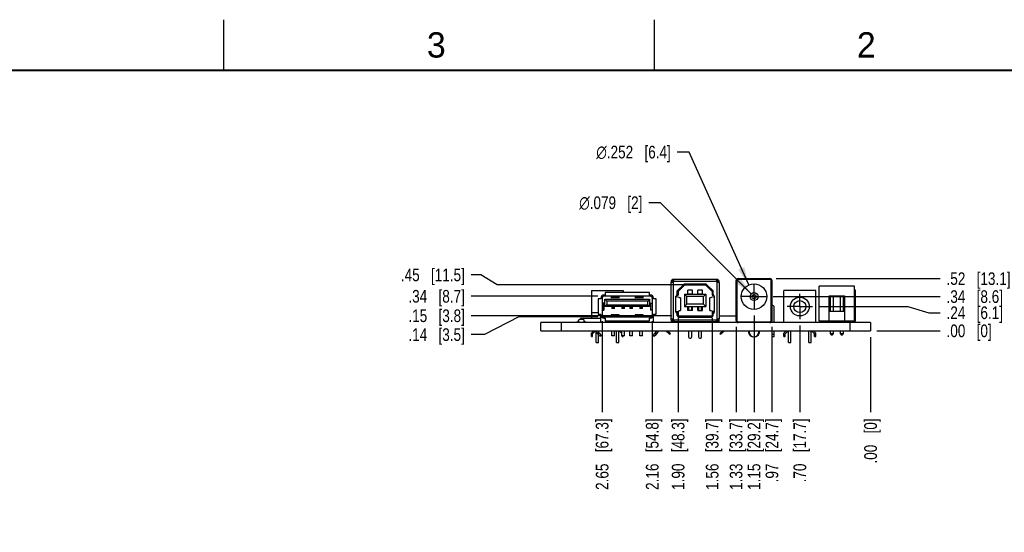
# Model space of a CAD drawing. Header units: inches. Extents: x 0 to 34, y 0 to 22.
# Tile 31 of 32: x 19.2 to 29, y 16.9 to 22. Entities that reach past the tile are written whole.
import ezdxf

# ---------------------------------------------------------------- set-up
doc = ezdxf.new("R2010")
doc.units = ezdxf.units.IN
doc.header["$LTSCALE"] = 1.87
doc.header["$MEASUREMENT"] = 0
doc.linetypes.add('CENTER', pattern=[0.6, 0.375, -0.075, 0.075, -0.075])
doc.layers.get('0').update_dxf_attribs({"linetype": 'CONTINUOUS'})
doc.layers.add('DEFAULT_1', color=7, linetype='CENTER')
doc.layers.add('DIMENSIONS', color=7, linetype='CONTINUOUS')
doc.styles.get("Standard").update_dxf_attribs({"font": 'txt', "width": 0.8})
doc.styles.add('TEXTSTYLE_1', font='gdt', dxfattribs={"width": 0.8})
doc.styles.add('TEXTSTYLE_2', font='txt')
doc.dimstyles.new('DIMSTYLE_2', dxfattribs={"dimtxt": 0.125, "dimasz": 0.18, "dimexe": 0.18, "dimexo": 0.0625, "dimgap": 0.09, "dimtad": 0, "dimtih": 1, "dimtoh": 1, "dimdec": 3, "dimzin": 4, "dimdsep": 46, "dimtxsty": 'STANDARD', "dimblk": '_FILLED', "dimblk1": '_FILLED', "dimblk2": '_FILLED', "dimcen": 0.09, "dimadec": 0, "dimazin": 0, "dimtp": 0.01, "dimtm": 0.01, "dimtfac": 1, "dimtdec": 3, "dimtofl": 0, "dimtmove": 0, "dimatfit": 3, "dimldrblk": '_FILLED', "dimfxl": 1, "dimtolj": 1, "dimtzin": 4, "dimarcsym": 0})
doc.dimstyles.new('DIMSTYLE_3', dxfattribs={"dimtxt": 0.125, "dimasz": 0.18, "dimexe": 0.18, "dimexo": 0.0625, "dimgap": 0.09, "dimtad": 0, "dimtih": 1, "dimtoh": 1, "dimzin": 4, "dimdsep": 46, "dimtxsty": 'STANDARD', "dimblk": '_FILLED', "dimblk1": '_FILLED', "dimblk2": '_FILLED', "dimcen": 0.09, "dimadec": 0, "dimazin": 0, "dimtp": 0.02, "dimtm": 0.02, "dimtfac": 1, "dimtofl": 0, "dimtmove": 0, "dimatfit": 3, "dimldrblk": '_FILLED', "dimfxl": 1, "dimtolj": 1, "dimtzin": 4, "dimarcsym": 0})

# ---------------------------------------------------------------- blocks, each defined once
blk = doc.blocks.new('*D44')
at = {"layer": 'DIMENSIONS', "color": 2, "linetype": 'CONTINUOUS'}
for p, q in [((27.1268, 19.1667), (28.0054, 19.1667)), ((28.0054, 19.1667), (28.2115, 19.1056)), ((28.2115, 19.1056), (28.3253, 19.1056))]:
    blk.add_line(p, q, dxfattribs=at)
at = {"layer": 'DIMENSIONS', "color": 2, "linetype": 'CONTINUOUS', "insert": (28.3878, 19.1681), "char_height": 0.125, "width": 0.925, "attachment_point": 1, "line_spacing_factor": 0.9}
blk.add_mtext('.24{\\Ftxt.shx;\\W1.000000;\\H0.125000; }[6.1]', dxfattribs=at)
blk = doc.blocks.new('_FILLED')
at = {"color": 0, "linetype": 'BYBLOCK'}
blk.add_solid([(0, 0), (-1, 0.174), (-1, -0.174)], dxfattribs=at)
blk = doc.blocks.new('*D45')
at = {"layer": 'DIMENSIONS', "color": 2, "linetype": 'CONTINUOUS'}
blk.add_line((27.7003, 18.9272), (28.3253, 18.9272), dxfattribs=at)
at = {"layer": 'DIMENSIONS', "color": 2, "linetype": 'CONTINUOUS', "insert": (28.3878, 18.9897), "char_height": 0.125, "width": 0.725, "attachment_point": 1, "line_spacing_factor": 0.9}
blk.add_mtext('.00{\\Ftxt.shx;\\W1.000000;\\H0.125000; }[0]', dxfattribs=at)
blk = doc.blocks.new('*D46')
at = {"layer": 'DIMENSIONS', "color": 2, "linetype": 'CONTINUOUS'}
blk.add_line((26.6745, 19.2651), (28.3253, 19.2651), dxfattribs=at)
at = {"layer": 'DIMENSIONS', "color": 2, "linetype": 'CONTINUOUS', "insert": (28.3878, 19.3276), "char_height": 0.125, "width": 0.925, "attachment_point": 1, "line_spacing_factor": 0.9}
blk.add_mtext('.34{\\Ftxt.shx;\\W1.000000;\\H0.125000; }[8.6]', dxfattribs=at)
blk = doc.blocks.new('*D47')
at = {"layer": 'DIMENSIONS', "color": 2, "linetype": 'CONTINUOUS'}
for p, q in [((23.7883, 19.4794), (23.6943, 19.4794)), ((23.9496, 19.3804), (23.7883, 19.4794)), ((25.7877, 19.3804), (23.9496, 19.3804))]:
    blk.add_line(p, q, dxfattribs=at)
at = {"layer": 'DIMENSIONS', "color": 2, "linetype": 'CONTINUOUS', "insert": (23.6318, 19.5419), "char_height": 0.125, "width": 1.025, "attachment_point": 3, "line_spacing_factor": 0.9}
blk.add_mtext('.45{\\Ftxt.shx;\\W1.000000;\\H0.125000; }[11.5]', dxfattribs=at)
blk = doc.blocks.new('*D48')
at = {"layer": 'DIMENSIONS', "color": 2, "linetype": 'CONTINUOUS'}
blk.add_line((26.7069, 19.4423), (28.3253, 19.4423), dxfattribs=at)
at = {"layer": 'DIMENSIONS', "color": 2, "linetype": 'CONTINUOUS', "insert": (28.3878, 19.5048), "char_height": 0.125, "width": 1.025, "attachment_point": 1, "line_spacing_factor": 0.9}
blk.add_mtext('.52{\\Ftxt.shx;\\W1.000000;\\H0.125000; }[13.1]', dxfattribs=at)
blk = doc.blocks.new('*D49')
at = {"layer": 'DIMENSIONS', "color": 2, "linetype": 'CONTINUOUS'}
blk.add_line((26.9392, 18.9791), (26.9392, 18.1247), dxfattribs=at)
at = {"layer": 'DIMENSIONS', "color": 2, "linetype": 'CONTINUOUS', "insert": (26.8767, 18.0622), "char_height": 0.125, "width": 1.025, "attachment_point": 3, "rotation": 90, "line_spacing_factor": 0.9}
blk.add_mtext('.70{\\Ftxt.shx;\\W1.000000;\\H0.125000; }[17.7]', dxfattribs=at)
blk = doc.blocks.new('*D50')
at = {"layer": 'DIMENSIONS', "color": 2, "linetype": 'CONTINUOUS'}
blk.add_line((27.6378, 18.8647), (27.6378, 18.1247), dxfattribs=at)
at = {"layer": 'DIMENSIONS', "color": 2, "linetype": 'CONTINUOUS', "insert": (27.5753, 18.0622), "char_height": 0.125, "width": 0.725, "attachment_point": 3, "rotation": 90, "line_spacing_factor": 0.9}
blk.add_mtext('.00{\\Ftxt.shx;\\W1.000000;\\H0.125000; }[0]', dxfattribs=at)
blk = doc.blocks.new('*D51')
at = {"layer": 'DIMENSIONS', "color": 2, "linetype": 'CONTINUOUS'}
blk.add_line((26.4869, 19.0775), (26.4869, 18.1247), dxfattribs=at)
at = {"layer": 'DIMENSIONS', "color": 2, "linetype": 'CONTINUOUS', "insert": (26.4244, 18.0622), "char_height": 0.125, "width": 1.125, "attachment_point": 3, "rotation": 90, "line_spacing_factor": 0.9}
blk.add_mtext('1.15{\\Ftxt.shx;\\W1.000000;\\H0.125000; }[29.2]', dxfattribs=at)
blk = doc.blocks.new('*D52')
at = {"layer": 'DIMENSIONS', "color": 2, "linetype": 'CONTINUOUS'}
blk.add_line((26.0737, 19.053), (26.0737, 18.1247), dxfattribs=at)
at = {"layer": 'DIMENSIONS', "color": 2, "linetype": 'CONTINUOUS', "insert": (26.0112, 18.0622), "char_height": 0.125, "width": 1.125, "attachment_point": 3, "rotation": 90, "line_spacing_factor": 0.9}
blk.add_mtext('1.56{\\Ftxt.shx;\\W1.000000;\\H0.125000; }[39.7]', dxfattribs=at)
blk = doc.blocks.new('*D53')
at = {"layer": 'DIMENSIONS', "color": 2, "linetype": 'CONTINUOUS'}
blk.add_line((25.7375, 19.053), (25.7375, 18.1247), dxfattribs=at)
at = {"layer": 'DIMENSIONS', "color": 2, "linetype": 'CONTINUOUS', "insert": (25.675, 18.0622), "char_height": 0.125, "width": 1.125, "attachment_point": 3, "rotation": 90, "line_spacing_factor": 0.9}
blk.add_mtext('1.90{\\Ftxt.shx;\\W1.000000;\\H0.125000; }[48.3]', dxfattribs=at)
blk = doc.blocks.new('*D54')
at = {"layer": 'DIMENSIONS', "color": 2, "linetype": 'CONTINUOUS'}
blk.add_line((25.4819, 19.0215), (25.4819, 18.1247), dxfattribs=at)
at = {"layer": 'DIMENSIONS', "color": 2, "linetype": 'CONTINUOUS', "insert": (25.4194, 18.0622), "char_height": 0.125, "width": 1.125, "attachment_point": 3, "rotation": 90, "line_spacing_factor": 0.9}
blk.add_mtext('2.16{\\Ftxt.shx;\\W1.000000;\\H0.125000; }[54.8]', dxfattribs=at)
blk = doc.blocks.new('*D55')
at = {"layer": 'DIMENSIONS', "color": 2, "linetype": 'CONTINUOUS'}
blk.add_line((24.9874, 19.0215), (24.9874, 18.1247), dxfattribs=at)
at = {"layer": 'DIMENSIONS', "color": 2, "linetype": 'CONTINUOUS', "insert": (24.9249, 18.0622), "char_height": 0.125, "width": 1.125, "attachment_point": 3, "rotation": 90, "line_spacing_factor": 0.9}
blk.add_mtext('2.65{\\Ftxt.shx;\\W1.000000;\\H0.125000; }[67.3]', dxfattribs=at)
blk = doc.blocks.new('*D56')
at = {"layer": 'DIMENSIONS', "color": 2, "linetype": 'CONTINUOUS'}
for p, q in [((24.165, 19.0651), (23.8245, 18.8895)), ((24.9438, 19.0651), (24.165, 19.0651)), ((23.8245, 18.8895), (23.6943, 18.8895))]:
    blk.add_line(p, q, dxfattribs=at)
at = {"layer": 'DIMENSIONS', "color": 2, "linetype": 'CONTINUOUS', "insert": (23.6318, 18.952), "char_height": 0.125, "width": 0.925, "attachment_point": 3, "line_spacing_factor": 0.9}
blk.add_mtext('.14{\\Ftxt.shx;\\W1.000000;\\H0.125000; }[3.5]', dxfattribs=at)
blk = doc.blocks.new('*D57')
at = {"layer": 'DIMENSIONS', "color": 2, "linetype": 'CONTINUOUS'}
blk.add_line((24.9438, 19.2682), (23.6943, 19.2682), dxfattribs=at)
at = {"layer": 'DIMENSIONS', "color": 2, "linetype": 'CONTINUOUS', "insert": (23.6318, 19.3307), "char_height": 0.125, "width": 0.925, "attachment_point": 3, "line_spacing_factor": 0.9}
blk.add_mtext('.34{\\Ftxt.shx;\\W1.000000;\\H0.125000; }[8.7]', dxfattribs=at)
blk = doc.blocks.new('*D58')
at = {"layer": 'DIMENSIONS', "color": 2, "linetype": 'CONTINUOUS'}
blk.add_line((25.675, 19.0761), (23.6943, 19.0761), dxfattribs=at)
at = {"layer": 'DIMENSIONS', "color": 2, "linetype": 'CONTINUOUS', "insert": (23.6318, 19.1386), "char_height": 0.125, "width": 0.925, "attachment_point": 3, "line_spacing_factor": 0.9}
blk.add_mtext('.15{\\Ftxt.shx;\\W1.000000;\\H0.125000; }[3.8]', dxfattribs=at)
blk = doc.blocks.new('*D59')
at = {"layer": 'DIMENSIONS', "color": 2, "linetype": 'CONTINUOUS'}
blk.add_line((26.6641, 18.9664), (26.6641, 18.1247), dxfattribs=at)
at = {"layer": 'DIMENSIONS', "color": 2, "linetype": 'CONTINUOUS', "insert": (26.6016, 18.0622), "char_height": 0.125, "width": 1.025, "attachment_point": 3, "rotation": 90, "line_spacing_factor": 0.9}
blk.add_mtext('.97{\\Ftxt.shx;\\W1.000000;\\H0.125000; }[24.7]', dxfattribs=at)
blk = doc.blocks.new('*D60')
at = {"layer": 'DIMENSIONS', "color": 2, "linetype": 'CONTINUOUS'}
blk.add_line((26.3098, 18.9664), (26.3098, 18.1247), dxfattribs=at)
at = {"layer": 'DIMENSIONS', "color": 2, "linetype": 'CONTINUOUS', "insert": (26.2473, 18.0622), "char_height": 0.125, "width": 1.125, "attachment_point": 3, "rotation": 90, "line_spacing_factor": 0.9}
blk.add_mtext('1.33{\\Ftxt.shx;\\W1.000000;\\H0.125000; }[33.7]', dxfattribs=at)
blk = doc.blocks.new('*D61')
at = {"layer": 'DIMENSIONS', "color": 2, "linetype": 'CONTINUOUS'}
for p, q in [((25.8452, 20.6923), (25.7277, 20.6923)), ((26.4353, 19.38), (25.8452, 20.6923))]:
    blk.add_line(p, q, dxfattribs=at)
at = {"layer": 'DIMENSIONS', "color": 2, "linetype": 'CONTINUOUS', "xscale": 0.18, "yscale": 0.18, "zscale": 0.18, "rotation": 294.210336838}
blk.add_blockref('_FILLED', (26.4353, 19.38), dxfattribs=at)
at = {"layer": 'DIMENSIONS', "color": 2, "linetype": 'CONTINUOUS', "insert": (25.6652, 20.7548), "char_height": 0.125, "width": 1.191667, "attachment_point": 3, "line_spacing_factor": 0.9, "style": 'TEXTSTYLE_1'}
blk.add_mtext('{\\Fgdt;n}\\Ftxt;.252{\\Ftxt.shx;\\W1.000000;\\H0.125000; }[6.4]', dxfattribs=at)
blk = doc.blocks.new('*D62')
at = {"layer": 'DIMENSIONS', "color": 2, "linetype": 'CONTINUOUS'}
for p, q in [((25.5648, 20.1923), (25.4473, 20.1923)), ((26.4592, 19.293), (25.5648, 20.1923))]:
    blk.add_line(p, q, dxfattribs=at)
at = {"layer": 'DIMENSIONS', "color": 2, "linetype": 'CONTINUOUS', "xscale": 0.18, "yscale": 0.18, "zscale": 0.18, "rotation": 314.8444269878}
blk.add_blockref('_FILLED', (26.4592, 19.293), dxfattribs=at)
at = {"layer": 'DIMENSIONS', "color": 2, "linetype": 'CONTINUOUS', "insert": (25.3848, 20.2548), "char_height": 0.125, "width": 0.991667, "attachment_point": 3, "line_spacing_factor": 0.9, "style": 'TEXTSTYLE_1'}
blk.add_mtext('{\\Fgdt;n}\\Ftxt;.079{\\Ftxt.shx;\\W1.000000;\\H0.125000; }[2]', dxfattribs=at)

msp = doc.modelspace()

# ---------------------------------------------------------------- linework, layer by layer
at = {"color": 2, "linetype": 'CONTINUOUS'}
for p, q in [((21.25, 22), (21.25, 21.5)), ((25.5, 22), (25.5, 21.5))]:
    msp.add_line(p, q, dxfattribs=at)
at = {"color": 7, "linetype": 'CONTINUOUS'}
for p, q in [((25.6686, 19.4151), (25.6686, 19.4072)), ((25.6686, 19.4072), (25.6765, 19.4072)), ((25.6804, 19.4076), (25.6804, 19.4151)), ((25.6962, 19.4348), (25.6883, 19.4348)), ((25.6883, 19.423), (25.6958, 19.423)), ((25.6962, 19.4269), (25.6962, 19.4348)), ((25.7296, 19.3196), (25.7978, 19.3861)), ((26.0135, 19.3861), (26.0816, 19.3196)), ((25.0771, 19.2599), (25.0771, 19.2506)), ((25.1559, 19.2599), (25.0771, 19.2599)), ((25.0771, 19.2564), (25.1559, 19.2564)), ((25.1559, 19.2506), (25.1559, 19.2599)), ((25.3134, 19.2599), (25.3134, 19.2506)), ((25.3921, 19.2599), (25.3134, 19.2599)), ((25.3134, 19.2564), (25.3921, 19.2564)), ((25.3921, 19.2506), (25.3921, 19.2599)), ((25.7285, 19.2804), (25.7264, 19.2804)), ((25.7285, 19.2808), (25.7375, 19.2808)), ((25.7296, 19.2887), (25.7296, 19.3196)), ((25.7375, 19.2808), (25.7296, 19.2887)), ((25.8367, 19.2887), (25.8367, 19.2933)), ((25.8761, 19.2933), (25.8761, 19.2887)), ((25.9351, 19.2887), (25.9351, 19.2933)), ((25.9745, 19.2933), (25.9745, 19.2887)), ((26.0816, 19.2887), (26.0737, 19.2808)), ((26.0737, 19.2808), (26.0828, 19.2808)), ((26.0816, 19.3196), (26.0816, 19.2887)), ((26.0848, 19.2804), (26.0828, 19.2804)), ((25.4541, 19.2383), (25.4541, 19.1675)), ((25.4653, 19.2011), (25.4818, 19.2011)), ((25.8367, 19.1625), (25.8367, 19.1667)), ((25.8761, 19.1667), (25.8761, 19.1625)), ((25.9351, 19.1625), (25.9351, 19.1667)), ((25.9745, 19.1667), (25.9745, 19.1625)), ((26.6641, 19.1785), (26.6661, 19.1785)), ((26.6661, 19.1588), (26.6641, 19.1588)), ((25.4818, 19.1322), (25.4651, 19.1322)), ((25.7375, 19.1155), (25.7189, 19.1155)), ((25.7264, 19.0993), (25.7285, 19.0993)), ((25.7296, 19.1076), (25.7375, 19.1155)), ((25.7296, 19.0738), (25.7296, 19.1076)), ((26.0787, 19.0682), (25.7325, 19.0682)), ((25.8202, 19.0682), (25.8202, 19.06)), ((25.8871, 19.06), (25.8871, 19.0682)), ((25.9438, 19.06), (25.9438, 19.0682)), ((26.0726, 19.1216), (26.0649, 19.1235)), ((26.0812, 19.1194), (26.0726, 19.1216)), ((26.0923, 19.1155), (26.0737, 19.1155)), ((26.0737, 19.1155), (26.0816, 19.1076)), ((26.0908, 19.117), (26.0812, 19.1194)), ((26.0816, 19.1076), (26.0816, 19.0738)), ((26.0828, 19.0993), (26.0848, 19.0993)), ((26.0926, 19.1152), (26.0908, 19.117)), ((24.7425, 19.0092), (24.7425, 19.019)), ((24.8074, 19.019), (24.8212, 19.019)), ((24.8212, 19.019), (24.8212, 19.0092)), ((25.6765, 19.0442), (25.6686, 19.0442)), ((25.6686, 19.0364), (25.6686, 19.0102)), ((25.6686, 19.0167), (25.6804, 19.0167)), ((25.6922, 19.0364), (25.6804, 19.0364)), ((25.6804, 19.0184), (25.6804, 19.0092)), ((25.6824, 19.0432), (25.6824, 19.0315)), ((25.6883, 19.0285), (25.6958, 19.0285)), ((26.1151, 19.0167), (25.6883, 19.0167)), ((25.8859, 19.0167), (25.8859, 19.0092)), ((25.8871, 19.0092), (25.8871, 19.0167)), ((26.1288, 19.021), (26.1151, 19.021)), ((26.1308, 19.0364), (26.119, 19.0364)), ((26.1288, 19.0432), (26.1288, 19.021)), ((26.1308, 19.0438), (26.1308, 19.0092)), ((26.1308, 19.0167), (26.1426, 19.0167)), ((26.1426, 19.0442), (26.1348, 19.0442)), ((26.1367, 19.0364), (26.1367, 19.0442)), ((26.1426, 19.0364), (26.1367, 19.0364)), ((26.1426, 19.0102), (26.1426, 19.0442)), ((27.4899, 19.021), (27.1316, 19.021)), ((24.9164, 18.9272), (24.9164, 18.9213)), ((24.9785, 18.8797), (24.9781, 18.8793)), ((25.1615, 18.9213), (25.1615, 18.9272)), ((25.4907, 18.8797), (25.4912, 18.8793)), ((26.4377, 18.9167), (26.4377, 18.9272)), ((26.5361, 18.9272), (26.5361, 18.9167)), ((26.8167, 18.9272), (26.8167, 18.9213)), ((27.0617, 18.9213), (27.0617, 18.9272))]:
    msp.add_line(p, q, dxfattribs=at)
at = {"color": 6, "linetype": 'CONTINUOUS'}
for p, q in [((25.6686, 19.4151), (25.6804, 19.4151)), ((25.6686, 19.0364), (25.6686, 19.4072)), ((25.6883, 19.4112), (25.6883, 19.0403)), ((26.119, 19.4151), (25.6922, 19.4151)), ((26.1229, 19.4348), (25.6962, 19.4348)), ((25.7896, 19.3818), (25.7285, 19.3206)), ((25.8033, 19.3804), (25.7375, 19.3163)), ((25.8008, 19.3864), (25.8033, 19.3804)), ((25.8033, 19.3804), (26.008, 19.3804)), ((26.0077, 19.3875), (25.8035, 19.3875)), ((26.008, 19.3804), (26.0104, 19.3864)), ((26.0737, 19.3163), (26.008, 19.3804)), ((26.0828, 19.3206), (26.0216, 19.3818)), ((26.1151, 19.4269), (26.1151, 19.4348)), ((26.1229, 19.423), (26.1155, 19.423)), ((26.1229, 19.0403), (26.1229, 19.4112)), ((26.1308, 19.4076), (26.1308, 19.4151)), ((26.1423, 19.4072), (26.1348, 19.4072)), ((26.1426, 19.4034), (26.1423, 19.4072)), ((26.1426, 19.4072), (26.1426, 19.4151)), ((26.1426, 19.4034), (26.1426, 19.0442)), ((26.3098, 19.0289), (26.3098, 19.4226)), ((26.3176, 19.4226), (26.3098, 19.4226)), ((26.3176, 19.4226), (26.3176, 19.0289)), ((26.3295, 19.4423), (26.3295, 19.4344)), ((26.3295, 19.4423), (26.6444, 19.4423)), ((26.6444, 19.4344), (26.3295, 19.4344)), ((26.6444, 19.4344), (26.6444, 19.4423)), ((26.6641, 19.4226), (26.6562, 19.4226)), ((26.6562, 19.0289), (26.6562, 19.4226)), ((26.6641, 19.4226), (26.6641, 19.0289)), ((27.4781, 19.3675), (27.1316, 19.3675)), ((27.1316, 19.021), (27.1316, 19.3675)), ((27.4781, 19.021), (27.4781, 19.3675)), ((24.8814, 19.3241), (24.8814, 19.0482)), ((24.8814, 19.3241), (25.1964, 19.3241)), ((25.0157, 19.2808), (25.0063, 19.2808)), ((25.463, 19.2682), (25.0063, 19.2682)), ((25.0157, 19.3064), (25.0157, 19.2808)), ((25.4535, 19.3064), (25.0157, 19.3064)), ((25.0771, 19.2682), (25.0771, 19.2599)), ((25.1559, 19.2592), (25.0771, 19.2592)), ((25.1559, 19.2599), (25.1559, 19.2682)), ((25.1964, 19.3241), (25.1964, 19.3064)), ((25.3134, 19.2682), (25.3134, 19.2599)), ((25.3921, 19.2592), (25.3134, 19.2592)), ((25.3921, 19.2599), (25.3921, 19.2682)), ((25.4535, 19.2808), (25.4535, 19.3064)), ((25.463, 19.2808), (25.4535, 19.2808)), ((25.7166, 19.1104), (25.7166, 19.2694)), ((25.7464, 19.2563), (25.7205, 19.2628)), ((25.7285, 19.2804), (25.7285, 19.3206)), ((25.7375, 19.3163), (25.7296, 19.3196)), ((25.7296, 19.2804), (25.7296, 19.2887)), ((25.7375, 19.3163), (25.7375, 19.2808)), ((25.7464, 19.2563), (25.7464, 19.2529)), ((25.7599, 19.2529), (25.7464, 19.2529)), ((25.7599, 19.2529), (25.7599, 19.1269)), ((25.7993, 19.2887), (25.7993, 19.1667)), ((25.8229, 19.2651), (25.7993, 19.2887)), ((25.7993, 19.2887), (26.0119, 19.2887)), ((25.8229, 19.1903), (25.8229, 19.2651)), ((25.9883, 19.2651), (25.8229, 19.2651)), ((25.8328, 19.2887), (25.8328, 19.3281)), ((25.88, 19.3281), (25.8328, 19.3281)), ((25.8367, 19.2933), (25.8761, 19.2933)), ((25.8367, 19.2923), (25.8761, 19.2923)), ((25.88, 19.2887), (25.88, 19.3281)), ((25.9312, 19.2887), (25.9312, 19.3281)), ((25.9785, 19.3281), (25.9312, 19.3281)), ((25.9351, 19.2933), (25.9745, 19.2933)), ((25.9351, 19.2923), (25.9745, 19.2923)), ((25.9785, 19.2887), (25.9785, 19.3281)), ((25.9883, 19.2651), (26.0119, 19.2887)), ((25.9883, 19.1903), (25.9883, 19.2651)), ((26.0119, 19.2887), (26.0119, 19.1667)), ((26.0513, 19.1269), (26.0513, 19.2529)), ((26.0649, 19.2529), (26.0513, 19.2529)), ((26.0908, 19.2628), (26.0649, 19.2563)), ((26.0649, 19.2529), (26.0649, 19.2563)), ((26.0816, 19.3196), (26.0737, 19.3163)), ((26.0737, 19.3163), (26.0737, 19.2808)), ((26.0816, 19.2887), (26.0816, 19.2804)), ((26.0828, 19.2804), (26.0828, 19.3206)), ((26.0946, 19.2694), (26.0946, 19.1104)), ((27.0967, 19.3241), (26.7817, 19.3241)), ((26.7817, 19.0092), (26.7817, 19.3241)), ((27.0967, 19.0092), (27.0967, 19.3241)), ((27.23, 19.273), (27.3796, 19.273)), ((27.23, 19.021), (27.23, 19.273)), ((27.2421, 19.1214), (27.2421, 19.273)), ((27.2673, 19.273), (27.2673, 19.1214)), ((27.3421, 19.1214), (27.3421, 19.273)), ((27.3673, 19.273), (27.3673, 19.1214)), ((27.3796, 19.273), (27.3796, 19.021)), ((27.4899, 19.3281), (27.4781, 19.3281)), ((27.4899, 19.021), (27.4899, 19.3281)), ((24.9492, 19.2432), (24.9492, 19.0901)), ((24.9748, 19.2432), (24.9492, 19.2432)), ((24.9748, 19.2493), (24.9748, 19.2432)), ((24.9874, 19.2493), (24.9874, 19.084)), ((25.0041, 19.2011), (24.9874, 19.2011)), ((25.0031, 19.1322), (25.0031, 19.2011)), ((25.0041, 19.2011), (25.0041, 19.1322)), ((25.0151, 19.1675), (25.0151, 19.2383)), ((25.0322, 19.2213), (25.0151, 19.2383)), ((25.0151, 19.2383), (25.4541, 19.2383)), ((25.0322, 19.1845), (25.0151, 19.1675)), ((25.4541, 19.1675), (25.0151, 19.1675)), ((25.0322, 19.2213), (25.0322, 19.1845)), ((25.4371, 19.2213), (25.0322, 19.2213)), ((25.0322, 19.1845), (25.4371, 19.1845)), ((25.0838, 19.1675), (25.0838, 19.147)), ((25.0838, 19.161), (25.1098, 19.161)), ((25.1098, 19.147), (25.1098, 19.1675)), ((25.1823, 19.1675), (25.1823, 19.147)), ((25.1823, 19.161), (25.2082, 19.161)), ((25.2082, 19.147), (25.2082, 19.1675)), ((25.261, 19.1675), (25.261, 19.147)), ((25.261, 19.161), (25.287, 19.161)), ((25.287, 19.147), (25.287, 19.1675)), ((25.3594, 19.1675), (25.3594, 19.147)), ((25.3594, 19.161), (25.3854, 19.161)), ((25.3854, 19.147), (25.3854, 19.1675)), ((25.4541, 19.2383), (25.4371, 19.2213)), ((25.4371, 19.1845), (25.4371, 19.2213)), ((25.4541, 19.1675), (25.4371, 19.1845)), ((25.4651, 19.2011), (25.4651, 19.1322)), ((25.4662, 19.2011), (25.4662, 19.1322)), ((25.4819, 19.2493), (25.4819, 19.084)), ((25.4945, 19.2432), (25.4945, 19.2493)), ((25.5201, 19.2432), (25.4945, 19.2432)), ((25.5201, 19.0901), (25.5201, 19.2432)), ((25.7993, 19.1667), (25.8229, 19.1903)), ((25.7993, 19.1667), (26.0119, 19.1667)), ((25.9883, 19.1903), (25.8229, 19.1903)), ((25.8328, 19.1273), (25.8328, 19.1667)), ((25.8761, 19.1634), (25.8367, 19.1634)), ((25.8761, 19.1625), (25.8367, 19.1625)), ((25.8446, 19.1273), (25.8446, 19.1625)), ((25.8682, 19.1625), (25.8682, 19.1273)), ((25.88, 19.1273), (25.88, 19.1667)), ((25.9312, 19.1273), (25.9312, 19.1667)), ((25.9745, 19.1634), (25.9351, 19.1634)), ((25.9745, 19.1625), (25.9351, 19.1625)), ((25.943, 19.1273), (25.943, 19.1625)), ((25.9666, 19.1625), (25.9666, 19.1273)), ((25.9785, 19.1273), (25.9785, 19.1667)), ((26.0119, 19.1667), (25.9883, 19.1903)), ((26.6661, 19.0092), (26.6661, 19.1588)), ((26.6858, 19.0092), (26.6858, 19.1588)), ((24.8814, 19.1067), (24.9492, 19.1067)), ((24.9492, 19.0901), (24.9748, 19.0901)), ((24.9748, 19.0092), (24.9748, 19.0901)), ((24.9874, 19.1322), (25.0041, 19.1322)), ((25.0063, 19.0651), (25.463, 19.0651)), ((25.0771, 19.0867), (25.0771, 19.0651)), ((25.1559, 19.0867), (25.0771, 19.0867)), ((25.1559, 19.0734), (25.0771, 19.0734)), ((25.1098, 19.147), (25.0838, 19.147)), ((25.1559, 19.0651), (25.1559, 19.0867)), ((25.2082, 19.147), (25.1823, 19.147)), ((25.287, 19.147), (25.261, 19.147)), ((25.3134, 19.0867), (25.3134, 19.0651)), ((25.3921, 19.0867), (25.3134, 19.0867)), ((25.3921, 19.0734), (25.3134, 19.0734)), ((25.3854, 19.147), (25.3594, 19.147)), ((25.3921, 19.0651), (25.3921, 19.0867)), ((25.4945, 19.0092), (25.4945, 19.0901)), ((25.4945, 19.0901), (25.5201, 19.0901)), ((25.7205, 19.117), (25.7464, 19.1235)), ((25.7285, 19.0797), (25.7285, 19.0993)), ((25.7296, 19.1076), (25.7296, 19.1155)), ((25.7375, 19.0761), (25.7314, 19.07)), ((25.7375, 19.1155), (25.7375, 19.0761)), ((25.7375, 19.0761), (26.0737, 19.0761)), ((25.7464, 19.1269), (25.7464, 19.1235)), ((25.7464, 19.1269), (25.7599, 19.1269)), ((26.0631, 19.06), (25.7481, 19.06)), ((25.88, 19.1273), (25.8328, 19.1273)), ((25.8399, 19.06), (25.8399, 19.0682)), ((25.8674, 19.06), (25.8674, 19.0682)), ((25.9312, 19.1273), (25.9785, 19.1273)), ((25.9666, 19.0682), (25.9666, 19.06)), ((26.0513, 19.1269), (26.0649, 19.1269)), ((26.0649, 19.1235), (26.0649, 19.1269)), ((26.0737, 19.1155), (26.0737, 19.0761)), ((26.0737, 19.0761), (26.0799, 19.07)), ((26.0816, 19.1155), (26.0816, 19.1076)), ((26.0828, 19.0797), (26.0828, 19.0993)), ((26.3098, 19.0722), (26.1426, 19.0722)), ((27.23, 19.1214), (27.3796, 19.1214)), ((24.3818, 18.9272), (24.3818, 19.0092)), ((27.6378, 19.0092), (24.3818, 19.0092)), ((24.5818, 19.0092), (24.5818, 18.9272)), ((24.7562, 19.019), (24.7425, 19.019)), ((24.7562, 19.019), (24.7578, 19.0343)), ((24.801, 19.0387), (24.7627, 19.0387)), ((24.7726, 19.0482), (24.7726, 19.0387)), ((24.9748, 19.0482), (24.7726, 19.0482)), ((24.8059, 19.0343), (24.8074, 19.019)), ((25.0063, 19.0525), (25.0157, 19.0525)), ((25.0157, 19.0525), (25.0157, 19.0269)), ((25.0157, 19.0269), (25.4535, 19.0269)), ((25.1874, 19.0092), (25.1874, 19.0269)), ((25.2819, 19.0092), (25.2819, 19.0269)), ((25.4535, 19.0269), (25.4535, 19.0525)), ((25.4535, 19.0525), (25.463, 19.0525)), ((25.6804, 19.0438), (25.6804, 19.0364)), ((25.6922, 19.0364), (26.119, 19.0364)), ((25.6962, 19.0245), (25.6962, 19.0167)), ((25.7032, 19.0167), (25.7032, 19.0092)), ((25.8446, 19.0092), (25.8446, 19.0167)), ((25.8682, 19.0167), (25.8682, 19.0092)), ((25.943, 19.0092), (25.943, 19.0167)), ((25.9666, 19.0167), (25.9666, 19.0092)), ((26.1151, 19.0167), (26.1151, 19.0245)), ((26.3098, 19.0289), (26.3176, 19.0289)), ((26.3295, 19.0171), (26.6444, 19.0171)), ((26.3295, 19.0171), (26.3295, 19.0092)), ((26.6444, 19.0092), (26.6444, 19.0171)), ((26.6562, 19.0289), (26.6641, 19.0289)), ((27.2422, 19.0092), (27.2422, 19.021)), ((27.2673, 19.021), (27.2673, 19.0092)), ((27.3422, 19.0092), (27.3422, 19.021)), ((27.3673, 19.021), (27.3673, 19.0092)), ((27.4378, 18.9272), (27.4378, 19.0092)), ((27.6378, 19.0092), (27.6378, 18.9272)), ((24.3818, 18.9272), (27.6378, 18.9272)), ((24.8814, 18.9033), (24.9044, 18.9263)), ((24.8814, 18.8712), (24.8814, 18.9033)), ((24.8815, 18.8712), (24.8933, 18.8712)), ((24.9164, 18.9213), (24.8933, 18.8982)), ((24.8933, 18.8712), (24.8933, 18.8982)), ((24.9267, 18.8122), (24.9267, 18.9248)), ((24.9622, 18.8793), (24.9345, 18.911)), ((24.9411, 18.9035), (24.9578, 18.9035)), ((24.9441, 18.9193), (24.9785, 18.8797)), ((24.9504, 18.9121), (24.9504, 18.9272)), ((24.9504, 18.8122), (24.9504, 18.8929)), ((24.9621, 18.8793), (24.9781, 18.8793)), ((25.0834, 18.8793), (25.0834, 18.9272)), ((25.1102, 18.8793), (25.0834, 18.8793)), ((25.1102, 18.8793), (25.1102, 18.9272)), ((25.1275, 18.8122), (25.1275, 18.9272)), ((25.1511, 18.8122), (25.1511, 18.9272)), ((25.1819, 18.9009), (25.1615, 18.9213)), ((25.1735, 18.9263), (25.1819, 18.9179)), ((25.1819, 18.8793), (25.1819, 18.9272)), ((25.2086, 18.8793), (25.1819, 18.8793)), ((25.1846, 18.8712), (25.1846, 18.8793)), ((25.1846, 18.8712), (25.1964, 18.8712)), ((25.1964, 18.8712), (25.1964, 18.8793)), ((25.2086, 18.8793), (25.2086, 18.9272)), ((25.2606, 18.8793), (25.2606, 18.9272)), ((25.2874, 18.8793), (25.2606, 18.8793)), ((25.2874, 18.8793), (25.2874, 18.9272)), ((25.359, 18.8793), (25.359, 18.9272)), ((25.3858, 18.8793), (25.359, 18.8793)), ((25.3858, 18.8793), (25.3858, 18.9272)), ((25.4907, 18.8797), (25.5252, 18.9193)), ((25.4911, 18.8793), (25.5072, 18.8793)), ((25.5347, 18.911), (25.5071, 18.8793)), ((25.5115, 18.9035), (25.5282, 18.9035)), ((25.6529, 18.8926), (25.6148, 18.9272)), ((25.6323, 18.9272), (25.6608, 18.9014)), ((25.6354, 18.9085), (25.6529, 18.9085)), ((25.6529, 18.8926), (25.6608, 18.9014)), ((25.8446, 18.8633), (25.8446, 18.9272)), ((25.8485, 18.8514), (25.8446, 18.8633)), ((25.8682, 18.8633), (25.8643, 18.8514)), ((25.8682, 18.9272), (25.8682, 18.8633)), ((25.943, 18.8633), (25.943, 18.9272)), ((25.947, 18.8514), (25.943, 18.8633)), ((25.9666, 18.8633), (25.9627, 18.8514)), ((25.9666, 18.9272), (25.9666, 18.8633)), ((26.1789, 18.9272), (26.1504, 18.9014)), ((26.1504, 18.9014), (26.1584, 18.8926)), ((26.1583, 18.9085), (26.1758, 18.9085)), ((26.1584, 18.8926), (26.1964, 18.9272)), ((26.6661, 18.8675), (26.6661, 18.9272)), ((26.6661, 18.8936), (26.6858, 18.8936)), ((26.6858, 18.8675), (26.6661, 18.8675)), ((26.6858, 18.8675), (26.6858, 18.9272)), ((26.7817, 18.9033), (26.8047, 18.9263)), ((26.7817, 18.8712), (26.7817, 18.9033)), ((26.7817, 18.8712), (26.7936, 18.8712)), ((26.8167, 18.9213), (26.7936, 18.8982)), ((26.7936, 18.8712), (26.7936, 18.8982)), ((26.827, 18.8122), (26.827, 18.9272)), ((26.8506, 18.8122), (26.8506, 18.9272)), ((27.0278, 18.8122), (27.0278, 18.9272)), ((27.0514, 18.8122), (27.0514, 18.9272)), ((27.0849, 18.8982), (27.0617, 18.9213)), ((27.0737, 18.9263), (27.0967, 18.9033)), ((27.0849, 18.8712), (27.0849, 18.8982)), ((27.0849, 18.8712), (27.0967, 18.8712)), ((27.0967, 18.8712), (27.0967, 18.9033)), ((27.2422, 18.897), (27.2422, 18.9272)), ((27.2673, 18.897), (27.2422, 18.897)), ((27.2422, 18.897), (27.2479, 18.8871)), ((27.2479, 18.8871), (27.2616, 18.8871)), ((27.2616, 18.8871), (27.2673, 18.897)), ((27.2673, 18.9272), (27.2673, 18.897)), ((27.3422, 18.897), (27.3422, 18.9272)), ((27.3673, 18.897), (27.3422, 18.897)), ((27.3422, 18.897), (27.3479, 18.8871)), ((27.3479, 18.8871), (27.3616, 18.8871)), ((27.3616, 18.8871), (27.3673, 18.897)), ((27.3673, 18.9272), (27.3673, 18.897)), ((24.9267, 18.8122), (24.9504, 18.8122)), ((25.1275, 18.8122), (25.1511, 18.8122)), ((25.8643, 18.8514), (25.8485, 18.8514)), ((25.9627, 18.8514), (25.947, 18.8514)), ((26.827, 18.8122), (26.8506, 18.8122)), ((27.0278, 18.8122), (27.0514, 18.8122))]:
    msp.add_line(p, q, dxfattribs=at)
at = {"color": 7, "linetype": 'CONTINUOUS', "const_width": 0.02}
msp.add_lwpolyline([(33.5, 21.5), (0.5, 21.5)], dxfattribs=at)
at = {"color": 6, "linetype": 'CONTINUOUS'}
for centre, radius in [((26.4869, 19.2651), 0.126), ((26.4869, 19.2651), 0.0394), ((26.4869, 19.2651), 0.0197), ((26.9392, 19.1667), 0.0929), ((26.9392, 19.1667), 0.0591)]:
    msp.add_circle(centre, radius, dxfattribs=at)
at = {"color": 7, "linetype": 'CONTINUOUS'}
for centre, radius, start, end in [((25.6883, 19.4151), 0.0197, 90, 180), ((25.7021, 19.4029), 0.0197, 112.5, 162.90125), ((25.8035, 19.368), 0.0195, 104.54836, 120.05926), ((26.0076, 19.367), 0.0206, 86.40749, 89.75401), ((26.0076, 19.3672), 0.0203, 80.30491, 86.41603), ((26.0077, 19.3678), 0.0197, 75.50145, 80.30188), ((26.1092, 19.4029), 0.0197, 17.09878, 67.5), ((26.0849, 19.1092), 0.00973, 19.64246, 37.7604), ((26.0846, 19.1091), 0.0101, 13.3192, 19.60083), ((26.0843, 19.1091), 0.0104, 7.33834, 13.32663), ((26.0848, 19.1092), 0.00985, 0.00426, 7.01384), ((25.6489, 19.0102), 0.0197, 356.91828, 359.97015), ((26.1229, 19.0364), 0.0197, 270, 360), ((26.1623, 19.0102), 0.0197, 180.02985, 183.08172)]:
    msp.add_arc(centre, radius, start, end, dxfattribs=at)
at = {"color": 6, "linetype": 'CONTINUOUS'}
for centre, radius, start, end in [((25.6765, 19.4269), 0.0197, 270, 360), ((26.1348, 19.4269), 0.0197, 180, 270), ((26.1229, 19.4151), 0.0197, 0, 90), ((26.3295, 19.4226), 0.0197, 90, 180), ((26.3295, 19.4226), 0.0118, 90, 180), ((26.6444, 19.4226), 0.0197, 0, 90), ((26.6444, 19.4226), 0.0118, 360, 90), ((25.0063, 19.2493), 0.0315, 90, 180), ((25.0063, 19.2493), 0.0189, 90, 180), ((25.463, 19.2493), 0.0315, 360, 90), ((25.463, 19.2493), 0.0189, 0, 90), ((25.7264, 19.2706), 0.00984, 90, 232.86327), ((26.0848, 19.2706), 0.00984, 307.13673, 90), ((26.6661, 19.1588), 0.0197, 0, 90), ((25.0063, 19.084), 0.0315, 180, 270), ((25.0063, 19.084), 0.0189, 180, 270), ((25.463, 19.084), 0.0315, 270, 0), ((25.463, 19.084), 0.0189, 270, 360), ((25.7264, 19.1092), 0.00984, 127.13673, 270), ((25.7481, 19.0797), 0.0197, 180, 270), ((26.0631, 19.0797), 0.0197, 270, 360), ((26.0848, 19.1092), 0.00984, 270, 0.00426), ((24.7627, 19.0338), 0.00492, 90, 174.28941), ((24.801, 19.0338), 0.00492, 5.71059, 90), ((25.6883, 19.0364), 0.0197, 180, 270), ((25.6765, 19.0245), 0.0197, 0, 90), ((26.1348, 19.0245), 0.0197, 90, 180), ((26.3295, 19.0289), 0.0197, 180, 270), ((26.3295, 19.0289), 0.0118, 180, 270), ((26.6444, 19.0289), 0.0197, 270, 360), ((26.6444, 19.0289), 0.0118, 270, 0), ((24.9682, 18.9403), 0.0446, 197.18426, 221.01138), ((24.9682, 18.9403), 0.032, 204.30382, 221.01103), ((25.5011, 18.9403), 0.032, 318.98757, 335.69622), ((25.5011, 18.9403), 0.0446, 318.98978, 342.81566), ((26.4869, 18.9265), 0.0591, 180, 258.82517), ((26.4869, 18.9167), 0.0492, 180, 0), ((26.4869, 18.9265), 0.0591, 281.50608, 360)]:
    msp.add_arc(centre, radius, start, end, dxfattribs=at)
at = {"color": 7, "linetype": 'CONTINUOUS'}
for points, knots in [([(25.6804, 19.4151), (25.6805, 19.4161), (25.6807, 19.4175), (25.6813, 19.4187), (25.6815, 19.419)], [0, 0, 0, 0, 0.748963, 1, 1, 1, 1]), ([(25.6815, 19.419), (25.6818, 19.4196), (25.6827, 19.4207), (25.6838, 19.4216), (25.6843, 19.4219)], [0, 0, 0, 0, 0.500004, 1, 1, 1, 1]), ([(25.6843, 19.4219), (25.6846, 19.4221), (25.6859, 19.4227), (25.6873, 19.4229), (25.6883, 19.423)], [0, 0, 0, 0, 0.251031, 1, 1, 1, 1]), ([(25.7937, 19.3849), (25.7933, 19.3847), (25.7919, 19.3838), (25.7905, 19.3827), (25.7896, 19.3818)], [0, 0, 0, 0, 0.250429, 1, 1, 1, 1]), ([(25.8035, 19.3875), (25.8023, 19.3875), (25.8006, 19.3874), (25.799, 19.387), (25.7986, 19.3869)], [0, 0, 0, 0, 0.749573, 1, 1, 1, 1]), ([(26.0216, 19.3818), (26.0204, 19.383), (26.0176, 19.3851), (26.0143, 19.3865), (26.0127, 19.3869)], [0, 0, 0, 0, 0.500001, 1, 1, 1, 1]), ([(26.1269, 19.4219), (26.1266, 19.4221), (26.1254, 19.4227), (26.124, 19.4229), (26.1229, 19.423)], [0, 0, 0, 0, 0.251031, 1, 1, 1, 1]), ([(26.1298, 19.419), (26.1294, 19.4196), (26.1286, 19.4207), (26.1275, 19.4216), (26.1269, 19.4219)], [0, 0, 0, 0, 0.500004, 1, 1, 1, 1]), ([(26.1308, 19.4151), (26.1308, 19.4161), (26.1305, 19.4175), (26.1299, 19.4187), (26.1298, 19.419)], [0, 0, 0, 0, 0.748963, 1, 1, 1, 1]), ([(25.6804, 19.0364), (25.6805, 19.0353), (25.6807, 19.0339), (25.6813, 19.0327), (25.6815, 19.0324)], [0, 0, 0, 0, 0.748963, 1, 1, 1, 1]), ([(25.6815, 19.0324), (25.6818, 19.0318), (25.6827, 19.0307), (25.6838, 19.0299), (25.6843, 19.0295)], [0, 0, 0, 0, 0.500004, 1, 1, 1, 1]), ([(25.6843, 19.0295), (25.6846, 19.0294), (25.6859, 19.0288), (25.6873, 19.0285), (25.6883, 19.0285)], [0, 0, 0, 0, 0.251031, 1, 1, 1, 1])]:
    msp.add_open_spline(points, degree=3, knots=knots, dxfattribs=at)
at = {"layer": 'DEFAULT_1', "color": 7, "linetype": 'CENTER'}
for p, q in [((26.4869, 19.2651), (26.4869, 19.3902)), ((26.4869, 19.2651), (26.3618, 19.2651)), ((26.4869, 19.2651), (26.612, 19.2651)), ((26.4869, 19.2651), (26.4869, 19.14)), ((26.9392, 19.1667), (26.9392, 19.2918)), ((26.9392, 19.1667), (26.8141, 19.1667)), ((26.9392, 19.1667), (27.0643, 19.1667)), ((26.9392, 19.1667), (26.9392, 19.0416))]:
    msp.add_line(p, q, dxfattribs=at)

# ---------------------------------------------------------------- texts
at = {"color": 2, "linetype": 'CONTINUOUS', "char_height": 0.25, "width": 0.25, "attachment_point": 1, "line_spacing_factor": 0.9, "style": 'TEXTSTYLE_2'}
for s, insert in [('3', (23.257, 21.8759)), ('2', (27.5025, 21.8762))]:
    msp.add_mtext(s, dxfattribs=dict(at, insert=insert))

# ---------------------------------------------------------------- dimensions: what is measured, and where the dimension line sits
at = {"layer": 'DIMENSIONS', "color": 2, "linetype": 'CONTINUOUS'}
for p1, p2, picture, middle in [((26.4353, 19.38), (26.5386, 19.1502), '*D61', (24.9027, 20.6923)), ((26.4592, 19.293), (26.5147, 19.2372), '*D62', (24.7223, 20.1923))]:
    dim = msp.add_diameter_dim_2p(p1=p1, p2=p2, dimstyle='DIMSTYLE_2', dxfattribs=at)
    dim.commit()
    dim.dimension.update_dxf_attribs({"geometry": picture, "text_midpoint": middle, "dimtype": 163})
for feature_location, offset, dtype, origin, picture, middle in [((25.7877, 19.3804), (-2.0934, 0.099), 0, (26.008, 18.9272), '*D47', (22.9193, 19.4794)), ((26.7069, 19.4423), (1.6184, 0), 0, (26.6444, 18.9272), '*D48', (28.9003, 19.4423)), ((24.9438, 19.2682), (-1.2494, 0), 0, (25.0063, 18.9272), '*D57', (22.9693, 19.2682)), ((26.6745, 19.2651), (1.6508, 0), 0, (26.612, 18.9272), '*D46', (28.8503, 19.2651)), ((27.1268, 19.1667), (1.1985, -0.0611), 0, (27.6378, 18.9272), '*D44', (28.8503, 19.1056)), ((25.675, 19.0761), (-1.9807, 0), 0, (25.7375, 18.9272), '*D58', (22.9693, 19.0761)), ((24.9438, 19.0651), (-1.2494, -0.1756), 0, (25.0063, 18.9272), '*D56', (22.9693, 18.8895)), ((24.9874, 19.0215), (0, -0.8968), 1, (27.6378, 19.084), '*D55', (25.0994, 17.2762)), ((25.4819, 19.0215), (0, -0.8968), 1, (27.6378, 19.084), '*D54', (25.5939, 17.2762)), ((25.7375, 19.053), (0, -0.9283), 1, (27.6378, 19.1155), '*D53', (25.8495, 17.2762)), ((26.0737, 19.053), (0, -0.9283), 1, (27.6378, 19.1155), '*D52', (26.1857, 17.2762)), ((26.4869, 19.0775), (0, -0.9528), 1, (27.6378, 19.14), '*D51', (26.599, 17.2762)), ((26.3098, 18.9664), (0, -0.8417), 1, (27.6378, 19.0289), '*D60', (26.4218, 17.2762)), ((26.6641, 18.9664), (0, -0.8417), 1, (27.6378, 19.0289), '*D59', (26.7761, 17.3709)), ((26.9392, 18.9791), (0, -0.8544), 1, (27.6378, 18.9272), '*D49', (27.0512, 17.3709)), ((27.7003309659, 18.9271885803), (0.625, 0), 0, (27.6378309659, 18.9271885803), '*D45', (28.7503309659, 18.9271885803)), ((27.6378309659, 18.8646885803), (0, -0.74), 1, (27.6378309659, 18.9271885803), '*D50', (27.7274456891, 17.5208892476))]:
    dim = msp.add_ordinate_dim(feature_location=feature_location, offset=offset, dtype=dtype, origin=origin, dimstyle='DIMSTYLE_3', dxfattribs=at)
    dim.commit()
    dim.dimension.update_dxf_attribs({"geometry": picture, "text_midpoint": middle})

doc.saveas('drawing.dxf')
